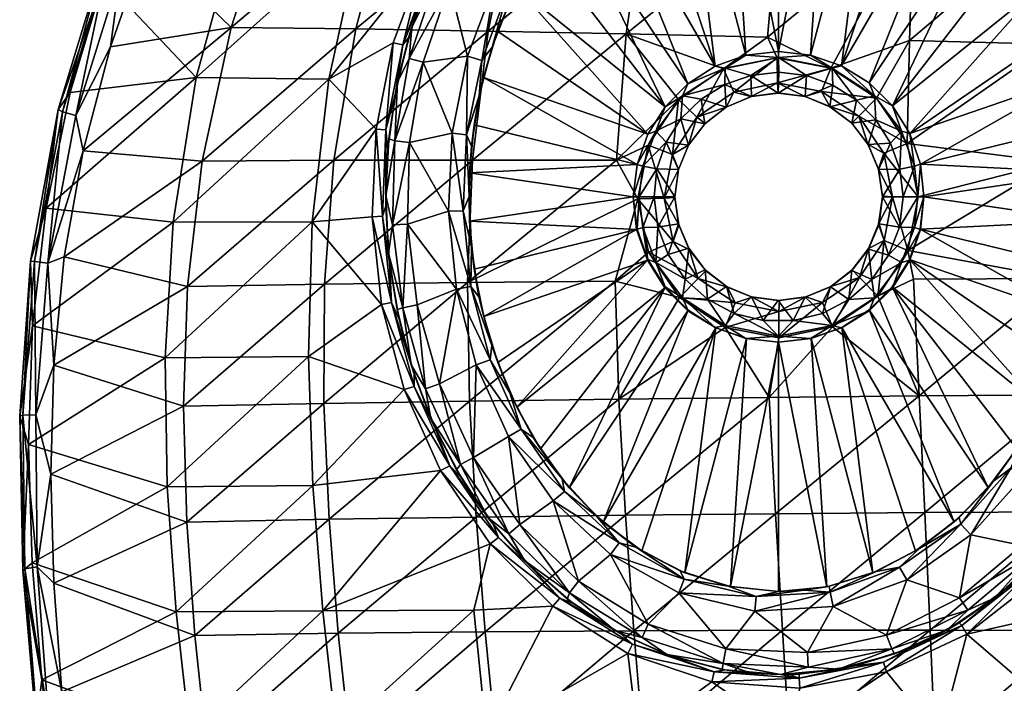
# Model space of a CAD drawing. Header units: inches. Extents: x -183 to 209, y -237 to 256.
# Tile 2 of 5: x -183 to 54, y -117 to 43. Entities that reach past the tile are written whole.
import ezdxf

# ---------------------------------------------------------------- set-up
doc = ezdxf.new("R2010")
doc.units = ezdxf.units.IN
doc.header["$MEASUREMENT"] = 0
doc.layers.add('Layer 1', color=7, linetype='Continuous')

# ---------------------------------------------------------------- blocks, each defined once
blk = doc.blocks.new('Kong 50-R')
at = {"color": 9, "true_color": 0xc0c0c0}
mesh = blk.add_polyface(dxfattribs=at)
corners = [(-12.9, 30.96, 1.46), (-7.86, 34.07, 5), (-15.25, 31.41, 5), (-6.65, 29.21), (-12.96, 27.04), (-21.83, 27.22, 5), (-27.33, 21.7, 5), (-23.13, 24.28, 1.46), (0, 33.54, 1.46), (0, 35, 5), (0.1, 29.97), (-18.67, 23.53), (0, 35, 25), (-7.86, 34.07, 25), (-15.25, 31.41, 25), (-21.83, 27.22, 25), (-27.33, 21.7, 25), (-0.27, 27.4, 29.7), (-10.81, 25.21, 29.46), (-0.35, 33.46, 33.08), (-19.69, 19.14, 29.1), (-13.23, 30.8, 32.83), (-24.12, 23.43, 32.44), (-0.07, 25, 23.2), (-6.6, 24.11, 23.04), (6.3, 24.17, 23.28), (-36.73, 39.21, 36.13), (-2.7, 38.43, 33.88), (0.06, 69.11, 40.8), (-32.1, 70.75, 43.12), (-0.14, 24.98), (-6.52, 24.12), (-12.59, 21.59), (-42.3, 78.2, 25), (-22.72, 90.48, 25), (-33, 85.21, 25), (-11.63, 93.86, 25), (0, 95, 25)]
mesh.append_faces([[corners[k] for k in face] for face in [(0, 1, 2), (3, 0, 4), (2, 5, 0), (5, 6, 7), (5, 7, 0), (8, 1, 0), (9, 1, 8), (3, 10, 8), (8, 0, 3), (7, 11, 4), (0, 7, 4), (12, 13, 9), (13, 14, 1), (1, 9, 13), (15, 2, 14), (1, 14, 2), (5, 15, 16), (15, 5, 2), (17, 18, 19), (18, 20, 21), (21, 19, 18), (22, 21, 20), (17, 23, 24), (18, 17, 24), (25, 23, 17), (26, 21, 22), (21, 26, 27), (27, 19, 21), (27, 26, 28), (29, 28, 26), (30, 3, 31), (4, 32, 31), (32, 4, 11), (31, 3, 4), (30, 10, 3), (30, 24, 23), (31, 24, 30), (15, 14, 33), (34, 35, 14), (34, 13, 36), (12, 37, 36), (13, 34, 14), (12, 36, 13)]], dxfattribs={"color": 9})
mesh = blk.add_polyface(dxfattribs=at)
corners = [(12.9, 30.96, 1.46), (7.72, 34.12, 5), (0, 33.54, 1.46), (0, 35, 5), (15.13, 31.55, 5), (23.13, 24.28, 1.46), (0.1, 29.97), (6.74, 29.19), (21.84, 27.42, 5), (27.4, 21.9, 5), (13.07, 26.91), (18.74, 23.28), (0, 35, 25), (7.72, 34.12, 25), (15.13, 31.55, 25), (21.84, 27.42, 25), (6.3, 24.17, 23.28), (-0.27, 27.4, 29.7), (10.31, 25.39, 29.79), (12.57, 30.99, 33.17), (-0.35, 33.46, 33.08), (23.57, 23.75, 33.09), (12.36, 21.72, 23.28), (31.5, 37.6, 36), (30.97, 12.85, 32.87), (-2.7, 38.43, 33.88), (32.53, 67.4, 42.6), (0.06, 69.11, 40.8), (-0.14, 24.98), (6.44, 24.16), (12.37, 21.69), (-0.07, 25, 23.2), (22.58, 90.5, 25), (11.59, 93.77, 25), (0, 95, 25), (42.23, 78.31, 25), (32.95, 85.18, 25)]
mesh.append_faces([[corners[k] for k in face] for face in [(0, 1, 2), (3, 2, 1), (4, 0, 5), (2, 6, 7), (5, 8, 4), (0, 4, 1), (8, 5, 9), (0, 10, 11), (5, 0, 11), (10, 0, 7), (0, 2, 7), (1, 12, 3), (13, 1, 4), (1, 13, 12), (4, 8, 14), (14, 13, 4), (9, 15, 8), (14, 8, 15), (16, 17, 18), (19, 17, 20), (19, 21, 18), (18, 17, 19), (18, 22, 16), (21, 23, 24), (25, 19, 20), (21, 19, 23), (23, 19, 26), (26, 25, 27), (19, 25, 26), (28, 29, 7), (30, 10, 29), (6, 28, 7), (29, 10, 7), (30, 11, 10), (29, 28, 31), (29, 31, 16), (32, 33, 13), (12, 33, 34), (15, 35, 14), (14, 36, 32), (32, 13, 14), (14, 35, 36), (12, 13, 33)]], dxfattribs={"color": 9})
mesh = blk.add_polyface(dxfattribs=at)
corners = [(-170.58, 25.09, 78.54), (-140.24, 28.74, 58.89), (-162.47, 52.3, 81.84), (-130.17, 65.63, 64.63), (-176.34, -2.73, 76.82), (-100.33, 64.49, 48.86), (-108.28, 28.32, 42.88), (-112.29, -5.99, 40.8), (-96.93, 16.26, 36.7), (-145.79, -6.06, 56.75), (-152.33, 78.63, 86.52), (-85.53, 56.8, 40.85), (-97.88, -4.78, 35.49), (-92.79, 37.04, 38.61), (-152.32, 60.64, 91.01), (-142.17, 84.51, 95.64), (-120.9, 74.62, 75.3), (-131.82, 40.79, 69.06), (-160.87, 36.08, 87.52), (-138.81, 8.6, 65.93), (-167.49, 11.04, 85.4), (-172.07, -14.46, 84.68), (-93.03, 73.53, 60.39), (-101.81, 40.42, 53.79), (-107.11, 8.79, 50.51), (-173.49, 21, 81.56), (-172.43, 20.49, 85.25), (-179.22, -15.59, 83.64), (-148.78, 90.45, 92.54), (-161.67, 55.57, 89.53), (-162.77, 56.48, 85.93), (-180.16, -15.5, 79.89), (-169.2, 19.56, 86.99), (-175.99, -15.99, 85.57), (-158.51, 54.19, 91.09), (-144.61, 87.53, 97.45), (-147.67, 89.26, 96.06), (-95.42, -4.64, 33.67)]
mesh.append_faces([[corners[k] for k in face] for face in [(0, 1, 2), (2, 1, 3), (0, 4, 1), (3, 1, 5), (6, 7, 8), (1, 4, 9), (10, 2, 3), (6, 1, 9), (7, 6, 9), (5, 6, 11), (6, 5, 1), (7, 12, 8), (13, 6, 8), (14, 15, 16), (14, 17, 18), (17, 19, 20), (19, 21, 20), (18, 17, 20), (22, 23, 17), (17, 14, 16), (24, 19, 23), (19, 17, 23), (22, 17, 16), (25, 26, 27), (28, 29, 30), (30, 25, 2), (26, 30, 29), (25, 30, 26), (30, 2, 10), (28, 30, 10), (25, 0, 2), (25, 4, 0), (31, 4, 25), (26, 29, 32), (20, 33, 32), (34, 35, 14), (32, 29, 34), (34, 29, 36), (33, 26, 32), (32, 18, 20), (34, 14, 18), (32, 34, 18), (8, 12, 37)]], dxfattribs={"color": 9})
mesh = blk.add_polyface(dxfattribs=at)
corners = [(-43.69, 76.88, 5), (-50.44, 69.94, 25), (-42.3, 78.2, 25), (-57.4, 60.66, 25), (-58.93, 58.1, 5), (-63.15, 50.54, 25), (-67.7, 39.85, 25), (-64.59, 47.32, 5), (-68.97, 36.03, 5), (-51.95, 68.07, 5), (-77.34, 66.05, 5), (-71.71, 74.78, 38.66), (-78.86, 63.29, 37.18), (-83.52, 53.73, 5), (-69.76, 77.5, 5), (-63.31, 72.25, 49.64), (-69.96, 39.89, 42.77), (-101.81, 40.42, 53.79), (-32.1, 70.75, 43.12), (-36.73, 39.21, 36.13), (-69.99, 68.46), (-58.74, 67.51), (-57.73, 83.91), (-74.89, 33.82), (-68.3, 51.36), (-79.24, 51.12), (-27.33, 21.7, 25), (-21.83, 27.22, 25), (-33, 85.21, 25), (-15.25, 31.41, 25), (-82.49, 52.51, 1.46), (-72.95, 70.38, 1.46), (-55.88, 65.43, 1.46), (-43.75, 78.9, 1.46), (-46.11, 81.54), (-65.1, 49.84, 1.46), (-71.49, 32.85, 1.46), (-75.04, 75.22, 43.1), (-83.43, 56.06, 39.02), (-73.16, 74.15, 41.27)]
mesh.append_faces([[corners[k] for k in face] for face in [(0, 1, 2), (3, 4, 5), (6, 7, 8), (4, 7, 5), (6, 5, 7), (9, 3, 1), (4, 3, 9), (0, 9, 1), (10, 11, 12), (12, 13, 10), (10, 14, 11), (15, 16, 17), (18, 16, 15), (18, 19, 16), (20, 21, 22), (23, 24, 25), (20, 24, 21), (24, 20, 25), (5, 26, 3), (1, 26, 27), (28, 2, 29), (2, 1, 27), (1, 3, 26), (13, 30, 10), (10, 30, 31), (31, 14, 10), (31, 20, 22), (25, 20, 30), (31, 30, 20), (32, 33, 34), (32, 4, 9), (0, 33, 9), (35, 8, 7), (32, 9, 33), (4, 32, 35), (35, 24, 36), (24, 35, 21), (35, 7, 4), (32, 21, 35), (21, 32, 34), (37, 38, 39), (11, 39, 12), (39, 38, 12)]], dxfattribs={"color": 9})
mesh = blk.add_polyface(dxfattribs=at)
corners = [(74.1, 21.62, 1.46), (68.87, 36.36, 5), (72.04, 24.5, 5), (77.53, 22.52), (69.43, 39.32, 1.46), (64.41, 47.82, 5), (61.96, 55.93, 1.46), (64.98, 57.76), (72.74, 40.58), (58.66, 58.66, 5), (73.93, 12.35, 5), (33.54, 0, 1.46), (34.18, 7.84, 5), (32.72, 7.36, 1.46), (35, 0, 5), (35, 0, 25), (34.18, 7.84, 25), (31.58, 15.28, 25), (66.33, 8.37, 39.45), (30.97, 12.85, 32.87), (65.23, 36.78, 42.44), (31.5, 37.6, 36), (32.53, 67.4, 42.6), (64.7, 65.69, 48.45), (33.64, -0.03, 32.56), (74.48, 62.49), (74.56, 0.02, 5), (74.42, 5.83, 25), (74.41, -5.78, 25), (73.28, 17.41, 25), (71.01, 28.79, 25), (67.61, 39.88, 25), (63.07, 50.59, 25), (57.35, 60.67, 25), (50.41, 70, 25), (27.4, 21.9, 25), (42.23, 78.31, 25), (21.84, 27.42, 25)]
mesh.append_faces([[corners[k] for k in face] for face in [(0, 1, 2), (0, 3, 4), (1, 0, 4), (4, 5, 1), (4, 6, 5), (7, 6, 8), (6, 9, 5), (4, 8, 6), (8, 4, 3), (0, 2, 10), (11, 12, 13), (11, 14, 12), (12, 15, 16), (17, 12, 16), (12, 14, 15), (18, 19, 20), (19, 21, 20), (21, 22, 23), (23, 20, 21), (18, 24, 19), (7, 8, 25), (26, 27, 28), (27, 10, 29), (10, 27, 26), (30, 29, 2), (10, 2, 29), (1, 31, 30), (30, 2, 1), (31, 5, 32), (5, 31, 1), (33, 32, 9), (5, 9, 32), (33, 34, 35), (16, 29, 30), (27, 16, 15), (31, 17, 30), (32, 33, 35), (34, 36, 37), (16, 27, 29), (16, 30, 17), (17, 32, 35), (17, 31, 32), (35, 34, 37)]], dxfattribs={"color": 9})
mesh = blk.add_polyface(dxfattribs=at)
corners = [(-94.56, 0.21, 5), (-93.83, 13.95, 5), (-94.09, 11.46, 31.65), (-94.55, -2.25, 30.87), (-92.29, 24.98, 32.77), (-91.75, 27.56, 5), (-89.15, 38.24, 34.13), (-83.52, 53.73, 5), (-84.67, 51.1, 35.67), (-88.31, 40.85, 5), (-78.86, 63.29, 37.18), (-108.28, 28.32, 42.88), (-92.79, 37.04, 38.61), (-85.53, 56.8, 40.85), (-75.04, 75.22, 43.1), (-100.33, 64.49, 48.86), (-73.67, 8.85, 39.33), (-107.11, 8.79, 50.51), (-69.96, 39.89, 42.77), (-101.81, 40.42, 53.79), (-93.03, 73.53, 60.39), (-63.31, 72.25, 49.64), (-79.52, -3.43), (-78.63, 15.33), (-88.92, 13.1), (-89.4, -6.6), (-85.56, 32.43), (-82.49, 52.51, 1.46), (-88.99, 33.3, 1.46), (-92.44, 13.45, 1.46), (-92.94, -6.77, 1.46), (-79.24, 51.12), (-94.54, 16.12, 34.88), (-96.93, 16.26, 36.7), (-95.42, -4.64, 33.67), (-90.52, 36.61, 36.78), (-83.43, 56.06, 39.02)]
mesh.append_faces([[corners[k] for k in face] for face in [(0, 1, 2), (2, 3, 0), (4, 2, 1), (5, 4, 1), (6, 4, 5), (7, 8, 9), (6, 9, 8), (5, 9, 6), (7, 10, 8), (11, 12, 13), (14, 15, 13), (16, 17, 18), (19, 18, 17), (20, 21, 19), (22, 23, 24), (22, 24, 25), (23, 26, 24), (27, 9, 28), (29, 0, 30), (29, 28, 5), (29, 1, 0), (5, 28, 9), (1, 29, 5), (7, 9, 27), (28, 26, 31), (27, 28, 31), (24, 26, 29), (28, 29, 26), (29, 30, 24), (32, 33, 34), (3, 32, 34), (32, 35, 12), (12, 33, 32), (35, 8, 36), (35, 13, 12), (14, 13, 36), (35, 36, 13), (2, 32, 3), (4, 32, 2), (6, 35, 4), (35, 32, 4), (6, 8, 35), (10, 36, 8)]], dxfattribs={"color": 9})
mesh = blk.add_polyface(dxfattribs=at)
corners = [(-32.72, 7.36, 1.46), (-35, 0, 5), (-33.54, 0, 1.46), (-34.07, 7.79, 5), (-29.59, 15.78, 1.46), (-31.5, 15.05, 5), (-30, 0), (-29.3, 6.76), (-34.07, 7.79, 25), (-31.5, 15.05, 25), (-35, 0, 25), (-67.7, 39.85, 25), (-68.97, 36.03, 5), (-71.08, 28.75, 25), (-74.41, 5.78, 25), (-73.3, 17.34, 25), (-73.93, 12.22, 5), (-74.55, 0.12, 5), (-74.42, -5.83, 25), (-72.08, 24.27, 5), (-31.4, 12.47, 31.98), (-27.56, -0.34, 28.3), (-33.93, -0.46, 31.56), (-36.73, 39.21, 36.13), (-39.02, 8.8, 32.58), (-73.67, 8.85, 39.33), (-24.12, 23.43, 32.44), (-69.96, 39.89, 42.77), (-78.63, 15.33), (-74.89, 33.82), (-85.56, 32.43), (-79.24, 51.12), (-63.15, 50.54, 25), (-27.33, 21.7, 25), (-71.49, 32.85, 1.46), (-75.12, 14.89, 1.46), (-75.99, -3.33, 1.46), (-65.1, 49.84, 1.46), (-79.52, -3.43), (-68.3, 51.36)]
mesh.append_faces([[corners[k] for k in face] for face in [(0, 1, 2), (1, 0, 3), (4, 5, 3), (2, 6, 7), (0, 4, 3), (0, 2, 7), (8, 5, 9), (1, 3, 8), (8, 3, 5), (10, 1, 8), (11, 12, 13), (14, 15, 16), (16, 17, 14), (17, 18, 14), (13, 19, 15), (19, 16, 15), (13, 12, 19), (20, 21, 22), (23, 24, 25), (24, 23, 26), (27, 23, 25), (24, 20, 22), (20, 24, 26), (28, 29, 30), (29, 31, 30), (14, 8, 15), (11, 9, 32), (9, 13, 8), (32, 9, 33), (13, 9, 11), (15, 8, 13), (10, 8, 14), (34, 35, 19), (36, 35, 28), (12, 37, 34), (35, 17, 16), (19, 12, 34), (35, 36, 17), (38, 36, 28), (28, 35, 29), (35, 16, 19), (34, 29, 35), (29, 34, 39)]], dxfattribs={"color": 9})
mesh = blk.add_polyface(dxfattribs=at)
corners = [(-29.59, 15.78, 1.46), (-23.13, 24.28, 1.46), (-27.33, 21.7, 5), (-27.08, 13.12), (-23.52, 18.77), (-31.5, 15.05, 5), (-18.67, 23.53), (-32.72, 7.36, 1.46), (-29.3, 6.76), (-27.33, 21.7, 25), (-31.5, 15.05, 25), (-21.83, 27.22, 5), (-25.56, 10.16, 28.68), (-24.12, 6.55, 21.91), (-27.56, -0.34, 28.3), (-10.81, 25.21, 29.46), (-12.61, 21.57, 22.82), (-19.69, 19.14, 29.1), (-24.12, 23.43, 32.44), (-31.4, 12.47, 31.98), (-25, 0, 21.63), (-21.68, 12.43, 22.22), (-17.7, 17.66, 22.54), (-6.6, 24.11, 23.04), (10.31, 25.39, 29.79), (19.3, 19.45, 29.72), (12.36, 21.72, 23.28), (-17.74, 17.57), (-21.68, 12.45), (-25, 0), (-24.1, 6.59), (-12.59, 21.59), (-30, 0), (-6.52, 24.12), (6.44, 24.16), (6.3, 24.17, 23.28), (17.61, 17.75, 23.21), (12.37, 21.69)]
mesh.append_faces([[corners[k] for k in face] for face in [(0, 1, 2), (3, 4, 0), (5, 0, 2), (6, 1, 4), (1, 0, 4), (7, 8, 3), (0, 7, 3), (9, 10, 2), (2, 11, 9), (2, 10, 5), (12, 13, 14), (15, 16, 17), (18, 12, 19), (12, 18, 17), (19, 12, 14), (13, 20, 14), (12, 21, 13), (17, 22, 21), (12, 17, 21), (16, 22, 17), (15, 23, 16), (24, 25, 26), (27, 4, 28), (29, 30, 8), (30, 3, 8), (30, 28, 3), (31, 6, 27), (29, 8, 32), (28, 4, 3), (27, 6, 4), (23, 33, 16), (22, 16, 31), (33, 31, 16), (27, 21, 22), (22, 31, 27), (21, 28, 13), (28, 21, 27), (20, 13, 30), (28, 30, 13), (20, 30, 29), (26, 34, 35), (26, 36, 37), (37, 34, 26)]], dxfattribs={"color": 9})
mesh = blk.add_polyface(dxfattribs=at)
corners = [(29.18, 6.69), (30, 0), (32.72, 7.36, 1.46), (29.59, 15.78, 1.46), (27.4, 21.9, 5), (23.13, 24.28, 1.46), (31.58, 15.28, 5), (23.41, 18.56), (33.54, 0, 1.46), (26.99, 12.88), (34.18, 7.84, 5), (18.74, 23.28), (27.4, 21.9, 25), (21.84, 27.42, 25), (31.58, 15.28, 25), (30.97, 12.85, 32.87), (19.3, 19.45, 29.72), (23.57, 23.75, 33.09), (10.31, 25.39, 29.79), (33.64, -0.03, 32.56), (27.46, 0.01, 29.22), (25.33, 10.53, 29.51), (21.53, 12.67, 23.07), (24.09, 6.67, 22.88), (25, 0.15, 22.65), (17.61, 17.75, 23.21), (12.36, 21.72, 23.28), (17.61, 17.74), (12.37, 21.69), (21.58, 12.57), (24.1, 6.59), (25, 0), (25, 0, 22.65)]
mesh.append_faces([[corners[k] for k in face] for face in [(0, 1, 2), (3, 4, 5), (3, 2, 6), (5, 7, 3), (0, 2, 3), (8, 2, 1), (9, 0, 3), (2, 10, 6), (9, 3, 7), (3, 6, 4), (5, 11, 7), (12, 4, 6), (4, 12, 13), (6, 10, 14), (14, 12, 6), (15, 16, 17), (18, 17, 16), (19, 20, 21), (22, 21, 23), (20, 23, 21), (21, 15, 19), (20, 24, 23), (16, 25, 26), (22, 25, 16), (21, 22, 16), (21, 16, 15), (27, 11, 28), (7, 27, 29), (0, 30, 31), (29, 30, 9), (27, 7, 11), (29, 9, 7), (30, 0, 9), (31, 1, 0), (27, 25, 22), (25, 27, 28), (23, 29, 22), (27, 22, 29), (23, 24, 30), (30, 29, 23), (24, 31, 30), (24, 32, 31), (20, 32, 24)]], dxfattribs={"color": 9})
mesh = blk.add_polyface(dxfattribs=at)
corners = [(-180.65, -59.63, 78.16), (-147.72, -38.72, 57.7), (-179.66, -31.02, 76.73), (-179.77, -88.07, 80.82), (-147.23, -69.82, 60.91), (-145.79, -6.06, 56.75), (-176.34, -2.73, 76.82), (-90.18, -46.41, 35.42), (-95.63, -25.93, 35.1), (-113.21, -38.41, 42.21), (-112.13, -69.47, 46.28), (-112.29, -5.99, 40.8), (-97.88, -4.78, 35.49), (-138.81, 8.6, 65.93), (-142.31, -21.57, 65.66), (-172.07, -14.46, 84.68), (-174.56, -40.54, 85.39), (-142.52, -78.28, 71.32), (-175.26, -66.75, 87.32), (-143.28, -50.4, 67.64), (-109.53, -49.72, 52.87), (-109.39, -21.04, 50.39), (-108.26, -77.6, 57.37), (-107.11, 8.79, 50.51), (-74.41, -49.15, 42.04), (-74.88, -20.62, 39.26), (-182.75, -52.79, 80.91), (-180.16, -15.5, 79.89), (-182.01, -52.56, 84.7), (-173.49, 21, 81.56), (-179.22, -15.59, 83.64), (-181.51, -89.52, 87.89), (-181.99, -90.03, 84.1), (-178.86, -52.49, 86.81), (-175.99, -15.99, 85.57), (-172.43, 20.49, 85.25), (-178.51, -89.08, 90.18), (-167.49, 11.04, 85.4)]
mesh.append_faces([[corners[k] for k in face] for face in [(0, 1, 2), (0, 3, 4), (5, 2, 1), (1, 0, 4), (5, 6, 2), (7, 8, 9), (1, 4, 9), (10, 9, 4), (11, 9, 8), (1, 9, 11), (9, 10, 7), (8, 12, 11), (1, 11, 5), (13, 14, 15), (15, 14, 16), (17, 18, 19), (16, 14, 19), (18, 16, 19), (19, 20, 17), (14, 21, 19), (17, 20, 22), (13, 23, 14), (19, 21, 20), (23, 21, 14), (24, 22, 20), (25, 20, 21), (26, 27, 28), (27, 29, 30), (26, 28, 31), (27, 30, 28), (32, 0, 26), (27, 2, 6), (26, 0, 2), (27, 26, 2), (30, 33, 28), (34, 30, 35), (28, 33, 36), (30, 34, 33), (33, 16, 18), (36, 33, 18), (34, 15, 16), (33, 34, 16), (37, 15, 34)]], dxfattribs={"color": 9})
mesh = blk.add_polyface(dxfattribs=at)
corners = [(-93.9, -13.52, 5), (-94.56, 0.21, 5), (-94.55, -2.25, 30.87), (-93.66, -15.92, 30.44), (-91.87, -27.15, 5), (-88.49, -40.46, 5), (-91.4, -29.46, 30.37), (-87.78, -42.72, 30.6), (-83.74, -53.35, 5), (-82.8, -55.43, 31.04), (-77.6, -65.69, 5), (-112.13, -69.47, 46.28), (-81.45, -65.87, 36.26), (-90.18, -46.41, 35.42), (-74.41, -49.15, 42.04), (-72.86, -77.06, 47.1), (-108.26, -77.6, 57.37), (-74.88, -20.62, 39.26), (-109.53, -49.72, 52.87), (-109.39, -21.04, 50.39), (-107.11, 8.79, 50.51), (-73.67, 8.85, 39.33), (-77.58, -22.23), (-79.52, -3.43), (-89.4, -6.6), (-87.01, -26.02), (-81.68, -44.99), (-90.48, -26.71, 1.46), (-92.94, -6.77, 1.46), (-85, -46.21, 1.46), (-76.57, -64.44, 1.46), (-88.92, 13.1), (-79.2, -64.72, 34.44), (-87.79, -45.62, 33.61), (-93.18, -25.47, 33.29), (-95.63, -25.93, 35.1), (-97.88, -4.78, 35.49), (-95.42, -4.64, 33.67)]
mesh.append_faces([[corners[k] for k in face] for face in [(0, 1, 2), (3, 4, 0), (0, 2, 3), (5, 4, 6), (3, 6, 4), (5, 7, 8), (7, 5, 6), (9, 10, 8), (8, 7, 9), (11, 12, 13), (14, 15, 16), (17, 14, 18), (19, 20, 21), (21, 17, 19), (22, 23, 24), (25, 26, 22), (22, 24, 25), (27, 4, 5), (1, 0, 28), (29, 8, 30), (5, 29, 27), (0, 27, 28), (5, 8, 29), (0, 4, 27), (28, 24, 31), (25, 24, 27), (28, 27, 24), (29, 26, 25), (27, 29, 25), (29, 30, 26), (32, 13, 12), (13, 32, 33), (34, 33, 7), (35, 13, 33), (35, 34, 36), (34, 35, 33), (34, 37, 36), (7, 33, 9), (33, 32, 9), (6, 34, 7), (3, 34, 6), (2, 37, 3), (37, 34, 3)]], dxfattribs={"color": 9})
mesh = blk.add_polyface(dxfattribs=at)
corners = [(-73.95, -12.01, 5), (-74.42, -5.83, 25), (-74.55, 0.12, 5), (-67.61, -39.88, 25), (-71.01, -28.79, 25), (-69.08, -35.79, 5), (-73.28, -17.41, 25), (-72.15, -24.05, 5), (-39.36, -20.3, 32.51), (-74.88, -20.62, 39.26), (-33.93, -0.46, 31.56), (-23.9, -24.19, 31.25), (-31.29, -13.31, 31.32), (-38.47, -48.68, 35.46), (-74.41, -49.15, 42.04), (-73.67, 8.85, 39.33), (-39.02, 8.8, 32.58), (-72.79, -40.44), (-77.58, -22.23), (-81.68, -44.99), (-25.39, -10.78, 28.08), (-31.58, -15.28, 25), (-31.5, -15.05, 5), (-34.07, -7.79, 5), (-34.18, -7.84, 25), (-35, 0, 25), (-35, 0, 5), (-63.07, -50.59, 25), (-27.4, -21.9, 25), (-74.41, 5.78, 25), (-32.72, -7.36, 1.46), (-29.59, -15.78, 1.46), (-29.09, -7.27), (-30, 0), (-33.54, 0, 1.46), (-69.45, -39.27, 1.46), (-74.1, -21.6, 1.46), (-75.99, -3.33, 1.46), (-79.52, -3.43)]
mesh.append_faces([[corners[k] for k in face] for face in [(0, 1, 2), (3, 4, 5), (6, 7, 4), (4, 7, 5), (0, 6, 1), (7, 6, 0), (8, 9, 10), (11, 8, 12), (8, 11, 13), (8, 14, 9), (9, 15, 16), (10, 9, 16), (10, 12, 8), (17, 18, 19), (10, 20, 12), (21, 22, 23), (24, 23, 25), (24, 21, 23), (25, 23, 26), (21, 4, 3), (27, 28, 21), (24, 4, 21), (6, 4, 24), (1, 24, 25), (24, 1, 6), (29, 1, 25), (21, 3, 27), (30, 22, 31), (30, 32, 33), (30, 31, 32), (22, 30, 23), (23, 34, 26), (30, 34, 23), (34, 30, 33), (35, 5, 36), (37, 36, 0), (7, 36, 5), (2, 37, 0), (36, 18, 35), (17, 35, 18), (18, 36, 38), (36, 7, 0), (37, 38, 36)]], dxfattribs={"color": 9})
mesh = blk.add_polyface(dxfattribs=at)
corners = [(71.55, -32.63, 1.46), (72.08, -24.38, 5), (68.94, -36.24, 5), (65.17, -49.7, 1.46), (68.44, -51.07), (75.13, -14.82, 1.46), (64.52, -47.62, 5), (58.81, -58.45, 5), (55.96, -65.32, 1.46), (73.94, -12.26, 5), (74.99, -33.45), (58.87, -67.33), (31.15, -12.92, 32.25), (67.78, -19.62, 39.7), (32.51, -19.81, 32.71), (33.64, -0.03, 32.56), (66.33, 8.37, 39.45), (33.82, -47.92, 35.9), (69.24, -47.63, 42.99), (35.21, -76.01, 41.76), (70.79, -68.55), (80.08, -51.2), (74.41, -5.78, 25), (74.56, 0.02, 5), (73.3, -17.34, 25), (71.08, -28.75, 25), (67.7, -39.85, 25), (63.15, -50.54, 25), (57.4, -60.66, 25), (35, 0, 25), (35, 0, 5), (34.07, -7.79, 25), (34.18, -7.84, 5), (74.42, 5.83, 25), (27.33, -21.7, 25), (50.44, -69.94, 25), (31.5, -15.05, 25), (21.83, -27.22, 25), (42.3, -78.2, 25), (32.72, -7.36, 1.46), (33.54, 0, 1.46)]
mesh.append_faces([[corners[k] for k in face] for face in [(0, 1, 2), (0, 3, 4), (5, 1, 0), (2, 6, 3), (2, 3, 0), (7, 8, 3), (5, 9, 1), (0, 10, 5), (10, 0, 4), (4, 3, 11), (3, 6, 7), (12, 13, 14), (12, 15, 16), (12, 16, 13), (17, 18, 19), (18, 17, 13), (14, 13, 17), (4, 20, 21), (22, 9, 23), (24, 1, 9), (9, 22, 24), (1, 25, 2), (25, 1, 24), (6, 2, 26), (25, 26, 2), (27, 7, 6), (6, 26, 27), (28, 7, 27), (29, 30, 31), (32, 31, 30), (29, 22, 33), (24, 31, 25), (28, 34, 35), (36, 34, 27), (25, 36, 26), (22, 31, 24), (37, 38, 35), (34, 28, 27), (36, 27, 26), (36, 25, 31), (31, 22, 29), (32, 30, 39), (40, 39, 30)]], dxfattribs={"color": 9})
mesh = blk.add_polyface(dxfattribs=at)
corners = [(-25, -0.15, 21.62), (-27.56, -0.34, 28.3), (-25, 0, 21.63), (-17.54, -17.81, 21.31), (-21.52, -12.67, 21.33), (-21.62, -12.36), (-24.09, -6.47), (-25, 0), (-12.29, -21.74, 21.34), (-12.51, -21.56), (-6.36, -24.18, 21.42), (6.57, -24.1, 21.69), (6.43, -24.13), (12.62, -21.57, 21.86), (12.5, -21.66), (-17.67, -17.54), (-6.54, -24.08), (-24.06, -6.72, 21.44), (-30, 0), (-29.09, -7.27), (-22.49, -19.83), (-17.12, -24.62), (-26.59, -13.88), (-23.9, -24.19, 31.25), (-19.39, -19.62, 28.01), (-10.46, -25.51, 28.07), (-25.39, -10.78, 28.08), (-33.93, -0.46, 31.56), (-31.29, -13.31, 31.32), (10.56, -25.43, 28.43), (-31.5, -15.05, 5), (-27.4, -21.9, 25), (-27.33, -21.7, 5), (-21.84, -27.42, 25), (-31.58, -15.28, 25), (-29.59, -15.78, 1.46), (-23.13, -24.28, 1.46)]
mesh.append_faces([[corners[k] for k in face] for face in [(0, 1, 2), (3, 4, 5), (6, 0, 7), (8, 9, 10), (11, 12, 13), (14, 13, 12), (15, 9, 8), (9, 16, 10), (15, 3, 5), (3, 15, 8), (4, 6, 5), (0, 2, 7), (4, 17, 6), (17, 0, 6), (7, 18, 19), (15, 20, 21), (22, 5, 6), (21, 9, 15), (5, 20, 15), (6, 19, 22), (5, 22, 20), (19, 6, 7), (23, 24, 25), (26, 27, 1), (17, 4, 26), (26, 1, 17), (17, 1, 0), (28, 24, 23), (29, 11, 13), (24, 3, 8), (25, 24, 8), (4, 3, 24), (26, 4, 24), (26, 24, 28), (30, 31, 32), (33, 32, 31), (30, 34, 31), (20, 35, 36), (32, 36, 35), (22, 19, 35), (22, 35, 20), (35, 30, 32), (36, 21, 20)]], dxfattribs={"color": 9})
mesh = blk.add_polyface(dxfattribs=at)
corners = [(17.76, -17.56, 22.04), (12.62, -21.57, 21.86), (12.5, -21.66), (21.68, -12.44, 22.23), (21.69, -12.59), (17.67, -17.75), (24.21, -6.53), (24.1, -6.58, 22.43), (25, 0), (25, 0, 22.65), (31.15, -12.92, 32.25), (32.51, -19.81, 32.71), (23.89, -23.9, 31.97), (22.42, -19.93), (16.94, -24.74), (26.5, -14.01), (29.09, -7.27), (30, 0), (27.46, 0.01, 29.22), (25.4, -10.51, 28.94), (19.47, -19.44, 28.67), (10.56, -25.43, 28.43), (33.64, -0.03, 32.56), (31.58, -15.28, 5), (27.4, -21.9, 5), (31.5, -15.05, 25), (27.33, -21.7, 25), (21.84, -27.42, 5), (34.07, -7.79, 25), (34.18, -7.84, 5), (29.59, -15.78, 1.46), (32.72, -7.36, 1.46), (33.54, 0, 1.46), (23.13, -24.28, 1.46)]
mesh.append_faces([[corners[k] for k in face] for face in [(0, 1, 2), (3, 0, 4), (5, 4, 0), (6, 7, 3), (3, 4, 6), (7, 8, 9), (8, 7, 6), (0, 2, 5), (10, 11, 12), (5, 13, 4), (5, 2, 14), (6, 4, 15), (16, 6, 15), (8, 6, 16), (8, 16, 17), (4, 13, 15), (5, 14, 13), (7, 9, 18), (19, 10, 12), (3, 19, 20), (20, 0, 3), (21, 1, 20), (10, 18, 22), (7, 18, 19), (10, 19, 18), (19, 3, 7), (1, 0, 20), (20, 19, 12), (23, 24, 25), (26, 24, 27), (28, 23, 25), (25, 24, 26), (29, 23, 28), (30, 23, 29), (24, 23, 30), (30, 29, 31), (30, 31, 15), (16, 32, 17), (33, 24, 30), (33, 13, 14), (30, 15, 13), (33, 30, 13), (31, 16, 15), (31, 32, 16)]], dxfattribs={"color": 9})
mesh = blk.add_polyface(dxfattribs=at)
corners = [(-57.35, -60.67, 25), (-63.07, -50.59, 25), (-59.09, -57.94, 5), (-67.61, -39.88, 25), (-64.74, -47.15, 5), (-43.89, -76.77, 5), (-50.41, -70, 25), (-52.14, -67.87, 5), (-42.23, -78.31, 25), (-69.08, -35.79, 5), (-70.05, -77.16, 5), (-77.6, -65.69, 5), (-76.47, -67.56, 31.69), (-82.8, -55.43, 31.04), (-68.77, -78.82, 32.44), (-38.47, -48.68, 35.46), (-36.86, -76.63, 40.89), (-72.86, -77.06, 47.1), (-74.41, -49.15, 42.04), (-39.36, -20.3, 32.51), (-65.04, -57.67), (-72.79, -40.44), (-73.49, -62.7), (-54.25, -73.2), (-62.29, -78.85), (-81.68, -44.99), (-27.4, -21.9, 25), (-21.84, -27.42, 25), (-64.99, -81.13, 1.46), (-76.57, -64.44, 1.46), (-83.74, -53.35, 5), (-51.57, -70.9, 1.46), (-61.95, -55.94, 1.46), (-69.45, -39.27, 1.46), (-38.38, -83.28, 1.46), (-81.45, -65.87, 36.26), (-67.46, -81.96, 35.58), (-79.2, -64.72, 34.44)]
mesh.append_faces([[corners[k] for k in face] for face in [(0, 1, 2), (3, 4, 1), (5, 6, 7), (0, 7, 6), (8, 6, 5), (2, 1, 4), (7, 0, 2), (4, 3, 9), (10, 11, 12), (13, 12, 11), (14, 10, 12), (15, 16, 17), (18, 15, 17), (19, 15, 18), (20, 21, 22), (23, 20, 24), (20, 22, 24), (21, 25, 22), (1, 0, 26), (6, 26, 0), (27, 6, 8), (26, 6, 27), (10, 28, 29), (11, 10, 29), (29, 30, 11), (22, 25, 29), (28, 24, 22), (29, 28, 22), (7, 31, 5), (7, 2, 32), (32, 4, 33), (31, 7, 32), (33, 4, 9), (20, 31, 32), (31, 23, 34), (23, 31, 20), (20, 32, 21), (32, 2, 4), (33, 21, 32), (35, 36, 37), (14, 37, 36), (12, 37, 14), (13, 37, 12)]], dxfattribs={"color": 9})
mesh = blk.add_polyface(dxfattribs=at)
corners = [(6.43, -24.13), (6.57, -24.1, 21.69), (-0.08, -24.98), (0.21, -24.97, 21.55), (33.82, -47.92, 35.9), (12.96, -31.28, 31.71), (23.89, -23.9, 31.97), (-0.71, -76.29, 39.05), (-2.24, -48.28, 33.38), (32.51, -19.81, 32.71), (0.04, -33.92, 31.48), (35.21, -76.01, 41.76), (3.53, -29.78), (10.6, -28.05), (12.5, -21.66), (16.94, -24.74), (19.47, -19.44, 28.67), (10.56, -25.43, 28.43), (0.06, -27.56, 28.22), (21.83, -27.22, 25), (21.84, -27.42, 5), (15.13, -31.55, 5), (7.72, -34.12, 5), (7.86, -34.07, 25), (15.25, -31.41, 25), (0, -35, 5), (0, -35, 25), (27.33, -21.7, 25), (22.72, -90.48, 25), (33, -85.21, 25), (50.44, -69.94, 25), (42.3, -78.2, 25), (11.63, -93.86, 25), (0, -95, 25), (12.9, -30.96, 1.46), (0, -33.54, 1.46), (27.4, -21.9, 5), (23.13, -24.28, 1.46)]
mesh.append_faces([[corners[k] for k in face] for face in [(0, 1, 2), (2, 1, 3), (4, 5, 6), (7, 8, 4), (6, 9, 4), (5, 4, 8), (5, 8, 10), (4, 11, 7), (0, 2, 12), (0, 13, 14), (14, 13, 15), (0, 12, 13), (16, 6, 5), (5, 10, 17), (16, 5, 17), (10, 18, 17), (18, 3, 1), (17, 18, 1), (19, 20, 21), (22, 23, 24), (25, 23, 22), (25, 26, 23), (24, 19, 21), (22, 24, 21), (19, 27, 20), (24, 28, 29), (19, 30, 27), (19, 24, 31), (28, 24, 23), (26, 32, 23), (26, 33, 32), (23, 32, 28), (24, 29, 31), (34, 35, 22), (36, 37, 20), (15, 34, 37), (20, 34, 21), (37, 34, 20), (22, 35, 25), (34, 22, 21), (12, 34, 13), (35, 34, 12), (15, 13, 34)]], dxfattribs={"color": 9})
mesh = blk.add_polyface(dxfattribs=at)
corners = [(-0.08, -24.98), (0.21, -24.97, 21.55), (-6.54, -24.08), (-6.36, -24.18, 21.42), (-12.9, -31.43, 31.32), (-2.24, -48.28, 33.38), (-38.47, -48.68, 35.46), (-0.71, -76.29, 39.05), (-36.86, -76.63, 40.89), (-23.9, -24.19, 31.25), (0.04, -33.92, 31.48), (-3.72, -29.75), (-12.51, -21.56), (-10.66, -28.04), (3.53, -29.78), (-17.12, -24.62), (0.06, -27.56, 28.22), (-10.46, -25.51, 28.07), (-12.29, -21.74, 21.34), (-7.86, -34.07, 5), (0, -35, 25), (0, -35, 5), (-21.83, -27.22, 5), (-21.84, -27.42, 25), (-15.13, -31.55, 25), (-7.72, -34.12, 25), (-15.25, -31.41, 5), (-27.33, -21.7, 5), (-11.59, -93.77, 25), (0, -95, 25), (-22.58, -90.5, 25), (-42.23, -78.31, 25), (-32.95, -85.18, 25), (-12.9, -30.96, 1.46), (0, -33.54, 1.46), (-23.13, -24.28, 1.46)]
mesh.append_faces([[corners[k] for k in face] for face in [(0, 1, 2), (2, 1, 3), (4, 5, 6), (5, 7, 8), (4, 6, 9), (6, 5, 8), (10, 5, 4), (11, 0, 2), (2, 12, 13), (0, 11, 14), (2, 13, 11), (12, 15, 13), (4, 16, 10), (16, 4, 17), (17, 3, 16), (4, 9, 17), (3, 1, 16), (17, 18, 3), (19, 20, 21), (22, 23, 24), (25, 26, 24), (22, 24, 26), (22, 27, 23), (19, 25, 20), (19, 26, 25), (20, 25, 28), (28, 29, 20), (25, 24, 30), (24, 23, 31), (24, 32, 30), (24, 31, 32), (25, 30, 28), (33, 26, 19), (33, 19, 34), (34, 19, 21), (35, 26, 33), (33, 34, 13), (27, 22, 35), (22, 26, 35), (33, 13, 15), (35, 33, 15), (11, 13, 34), (34, 14, 11)]], dxfattribs={"color": 9})
mesh = blk.add_polyface(dxfattribs=at)
corners = [(84.22, -56.39, 37.27), (73.93, -74.47, 37.93), (75.93, -75.78, 39.75), (86.44, -57.25, 39.1), (64.27, -85.12, 35.53), (60.52, -90.35, 38.62), (62.16, -92.1, 40.45), (72.76, -74.56, 35.08), (79.9, -62.99, 34.63), (55.96, -65.32, 1.46), (58.87, -67.33), (65.17, -49.7, 1.46), (83.37, -52.48, 1.46), (73.81, -70.4, 1.46), (78.66, -65.2, 5), (71.17, -76.75, 5), (61.18, -86.32, 1.46), (62.29, -87.24, 5), (70.79, -68.55), (58.61, -83.9), (108.98, -98.81, 56.93), (73.75, -98.88, 45.27), (74.52, -130.35, 55.77), (45.34, -105.29, 40.99), (108.09, -67.41, 48.9), (142.01, -67.12, 65), (109.35, -130.65, 67.17), (71.51, -104.35, 57.11), (72.21, -133.35, 67.21), (37.7, -132.91, 59.87), (70.52, -75.82, 48.92), (105.61, -104.54, 68.42), (106, -133.92, 78.31), (110.35, -60.92, 59.6), (100.82, -44.34, 52.98), (133.12, -92.9, 77.53), (68.44, -51.07), (54.48, -94.54, 35.95), (84.74, -52.98, 5), (135.18, -90.38, 79.22), (112.54, -58.52, 61.35), (113.01, -56.65, 64.5), (135.47, -88.29, 82.22)]
mesh.append_faces([[corners[k] for k in face] for face in [(0, 1, 2), (2, 3, 0), (1, 4, 5), (1, 6, 2), (1, 5, 6), (7, 1, 8), (1, 0, 8), (7, 4, 1), (9, 10, 11), (12, 13, 14), (15, 14, 13), (16, 15, 13), (15, 16, 17), (13, 18, 19), (16, 13, 19), (13, 12, 18), (20, 21, 22), (21, 23, 22), (24, 21, 20), (24, 20, 25), (21, 24, 2), (22, 26, 20), (6, 21, 2), (21, 6, 23), (3, 2, 24), (27, 28, 29), (27, 30, 31), (31, 32, 28), (33, 30, 34), (27, 31, 28), (33, 35, 31), (33, 31, 30), (32, 31, 35), (10, 18, 36), (10, 19, 18), (15, 7, 14), (37, 4, 17), (15, 17, 4), (8, 14, 7), (15, 4, 7), (14, 8, 38), (39, 33, 40), (40, 41, 42)]], dxfattribs={"color": 9})
mesh = blk.add_polyface(dxfattribs=at)
corners = [(45.34, -105.29, 40.99), (62.16, -92.1, 40.45), (60.52, -90.35, 38.62), (44.13, -103.2, 39.16), (26, -114.31, 41.2), (54.48, -94.54, 35.95), (64.27, -85.12, 35.53), (43.47, -102.52, 36.27), (31.41, -108.67, 36.44), (25.27, -111.98, 39.38), (51.76, -68.42, 5), (55.96, -65.32, 1.46), (58.81, -58.45, 5), (43.87, -78.8, 1.46), (46.29, -81.38), (43.47, -77.19, 5), (58.87, -67.33), (30.86, -92.19), (33.92, -84.62, 5), (29.15, -89.1, 1.46), (61.18, -86.32, 1.46), (45.54, -99.45, 1.46), (52.05, -96.5, 5), (27.25, -108.77, 1.46), (40.52, -104.26, 5), (62.29, -87.24, 5), (43.55, -96.53), (26.01, -105.46), (58.61, -83.9), (38.85, -130.07, 48.26), (74.52, -130.35, 55.77), (71.51, -104.35, 57.11), (37.7, -132.91, 59.87), (36.52, -104.27, 49.87), (70.52, -75.82, 48.92), (69.24, -47.63, 42.99), (35.21, -76.01, 41.76), (57.4, -60.66, 25), (50.44, -69.94, 25), (42.3, -78.2, 25), (33, -85.21, 25)]
mesh.append_faces([[corners[k] for k in face] for face in [(0, 1, 2), (0, 2, 3), (4, 0, 3), (5, 2, 6), (7, 3, 5), (3, 2, 5), (3, 7, 8), (8, 9, 3), (10, 11, 12), (13, 11, 10), (14, 11, 13), (13, 10, 15), (16, 11, 14), (14, 13, 17), (13, 15, 18), (19, 17, 13), (19, 13, 18), (20, 21, 22), (23, 24, 21), (22, 25, 20), (22, 21, 24), (21, 26, 27), (28, 26, 20), (21, 20, 26), (29, 30, 0), (4, 29, 0), (31, 32, 33), (34, 31, 33), (35, 34, 36), (36, 34, 33), (16, 14, 28), (26, 14, 17), (14, 26, 28), (5, 22, 7), (22, 5, 25), (24, 8, 7), (7, 22, 24), (12, 37, 10), (15, 10, 38), (37, 38, 10), (39, 18, 15), (15, 38, 39), (40, 18, 39)]], dxfattribs={"color": 9})
mesh = blk.add_polyface(dxfattribs=at)
corners = [(-145.1, -99.86, 65.78), (-147.23, -69.82, 60.91), (-179.77, -88.07, 80.82), (-177.46, -116.26, 84.4), (-173.99, -144.18, 88.73), (-141.81, -129.42, 71.92), (-137.61, -159.09, 79.07), (-169.71, -171.83, 93.6), (-109.75, -99.65, 52.36), (-112.13, -69.47, 46.28), (-106.47, -129.44, 60), (-102.5, -159.43, 68.87), (-132.64, -189.57, 87.07), (-134.06, -160.3, 89.23), (-166.24, -171.11, 103.08), (-169.7, -145.17, 98.32), (-172.57, -119.13, 93.96), (-140.54, -105.59, 76.31), (-137.67, -132.76, 82.34), (-174.52, -92.97, 90.23), (-142.52, -78.28, 71.32), (-175.26, -66.75, 87.32), (-103.1, -132.44, 70.87), (-106.03, -105.04, 63.47), (-108.26, -77.6, 57.37), (-181.99, -90.03, 84.1), (-178.77, -126.87, 88.87), (-178.58, -126.23, 92.66), (-182.75, -52.79, 80.91), (-181.51, -89.52, 87.89), (-173.99, -162.59, 98.49), (-180.65, -59.63, 78.16), (-173.85, -163.27, 94.72), (-175.78, -125.53, 95.14), (-171.41, -161.71, 101.17), (-182.01, -52.56, 84.7), (-178.51, -89.08, 90.18)]
mesh.append_faces([[corners[k] for k in face] for face in [(0, 1, 2), (3, 4, 5), (3, 0, 2), (3, 5, 0), (6, 5, 4), (6, 4, 7), (5, 8, 0), (0, 9, 1), (8, 9, 0), (10, 5, 6), (11, 6, 12), (13, 14, 15), (16, 17, 18), (13, 15, 18), (17, 19, 20), (19, 17, 16), (19, 21, 20), (16, 18, 15), (18, 22, 13), (18, 17, 23), (20, 24, 17), (25, 26, 3), (25, 27, 26), (25, 28, 29), (26, 27, 30), (25, 2, 31), (2, 25, 3), (25, 29, 27), (26, 4, 3), (4, 32, 7), (26, 32, 4), (32, 26, 30), (16, 15, 33), (33, 27, 29), (33, 15, 34), (29, 35, 36), (33, 36, 16), (29, 36, 33), (27, 34, 30), (34, 15, 14), (36, 19, 16), (33, 34, 27), (36, 21, 19)]], dxfattribs={"color": 9})
mesh = blk.add_polyface(dxfattribs=at)
corners = [(-70.05, -77.16, 5), (-68.77, -78.82, 32.44), (-61.13, -87.63, 5), (-59.77, -88.98, 33.23), (-50.88, -96.86, 5), (-49.47, -97.88, 34.02), (-102.5, -159.43, 68.87), (-70.37, -129.52, 51.18), (-106.47, -129.44, 60), (-66.89, -159.85, 61.35), (-33.9, -129.65, 45.99), (-137.61, -159.09, 79.07), (-109.75, -99.65, 52.36), (-141.81, -129.42, 71.92), (-69.46, -83.49, 37.39), (-73.37, -99.45, 42.44), (-81.45, -65.87, 36.26), (-112.13, -69.47, 46.28), (-54.33, -98.48, 38.59), (-36.3, -109.91, 39.68), (-97.89, -190.22, 78.75), (-106.03, -105.04, 63.47), (-103.1, -132.44, 70.87), (-137.67, -132.76, 82.34), (-129.81, -188.72, 96.87), (-134.06, -160.3, 89.23), (-99.61, -160.26, 79.32), (-72.86, -77.06, 47.1), (-70.64, -104.67, 54.01), (-32.55, -132.39, 57.48), (-64.83, -160.47, 72.04), (-67.93, -132.34, 62.41), (-140.54, -105.59, 76.31), (-108.26, -77.6, 57.37), (-36.86, -76.63, 40.89), (-34.84, -104.43, 48.35), (-54.25, -73.2), (-62.29, -78.85), (-48.19, -92.54), (-64.99, -81.13, 1.46), (-50.37, -95.32, 1.46), (-67.46, -81.96, 35.58), (-52.68, -96.58, 36.78)]
mesh.append_faces([[corners[k] for k in face] for face in [(0, 1, 2), (3, 4, 2), (2, 1, 3), (3, 5, 4), (6, 7, 8), (7, 9, 10), (6, 8, 11), (8, 12, 13), (9, 7, 6), (14, 12, 15), (7, 15, 8), (12, 14, 16), (16, 17, 12), (18, 7, 19), (9, 6, 20), (15, 12, 8), (18, 15, 7), (15, 18, 14), (21, 22, 23), (24, 25, 26), (21, 27, 28), (29, 30, 31), (25, 22, 26), (32, 33, 21), (22, 31, 26), (22, 28, 31), (26, 31, 30), (34, 28, 27), (33, 27, 21), (21, 28, 22), (28, 35, 31), (36, 37, 38), (39, 2, 40), (4, 40, 2), (39, 0, 2), (38, 37, 40), (39, 40, 37), (41, 16, 14), (18, 42, 14), (41, 14, 42), (3, 42, 5), (1, 41, 3), (41, 42, 3)]], dxfattribs={"color": 9})
mesh = blk.add_polyface(dxfattribs=at)
corners = [(-43.89, -76.77, 5), (-34.34, -84.34, 5), (-42.23, -78.31, 25), (-32.95, -85.18, 25), (-23.71, -90.05, 5), (-12.16, -93.74, 5), (-22.58, -90.5, 25), (-11.59, -93.77, 25), (-39.44, -104.41, 5), (-50.88, -96.86, 5), (-49.47, -97.88, 34.02), (-38.1, -105.12, 34.74), (-26.95, -110.15, 5), (-25.79, -110.54, 35.35), (-13.61, -113.74, 5), (-36.86, -76.63, 40.89), (-34.84, -104.43, 48.35), (-70.64, -104.67, 54.01), (-0.71, -76.29, 39.05), (-40.49, -86.12), (-31.4, -102.87), (-24.04, -95.34), (-12.72, -108.82), (-5.71, -99.74), (-48.19, -92.54), (-54.25, -73.2), (-50.37, -95.32, 1.46), (-32.89, -106.08, 1.46), (-13.34, -112.3, 1.46), (-22.73, -92.06, 1.46), (-5.4, -96.22, 1.46), (-51.57, -70.9, 1.46), (-38.38, -83.28, 1.46), (-35.14, -107.69, 37.86), (-52.68, -96.58, 36.78), (-54.33, -98.48, 38.59), (-15.54, -114.33, 38.69), (-36.3, -109.91, 39.68)]
mesh.append_faces([[corners[k] for k in face] for face in [(0, 1, 2), (3, 1, 4), (1, 3, 2), (5, 6, 4), (3, 4, 6), (7, 6, 5), (8, 9, 10), (8, 11, 12), (11, 8, 10), (13, 14, 12), (12, 11, 13), (15, 16, 17), (18, 16, 15), (19, 20, 21), (22, 23, 21), (24, 19, 25), (21, 20, 22), (19, 24, 20), (26, 9, 8), (27, 26, 8), (27, 28, 20), (27, 12, 28), (28, 12, 14), (20, 28, 22), (27, 20, 24), (26, 27, 24), (12, 27, 8), (29, 21, 30), (31, 32, 0), (1, 29, 4), (32, 29, 1), (29, 32, 19), (21, 29, 19), (4, 29, 5), (19, 32, 25), (32, 1, 0), (33, 11, 34), (33, 34, 35), (13, 33, 36), (35, 37, 33), (13, 11, 33), (10, 34, 11), (36, 33, 37)]], dxfattribs={"color": 9})
mesh = blk.add_polyface(dxfattribs=at)
corners = [(31.41, -108.67, 36.44), (18.47, -112.89, 36.46), (25.27, -111.98, 39.38), (44.13, -103.2, 39.16), (26, -114.31, 41.2), (30.86, -92.19), (29.15, -89.1, 1.46), (13.18, -98.62), (12.15, -93.73, 5), (12.46, -95.16, 1.46), (23.49, -90.14, 5), (33.92, -84.62, 5), (40.52, -104.26, 5), (27.25, -108.77, 1.46), (27.92, -110.03, 5), (14.45, -113.72, 5), (7.15, -113.24, 1.46), (-12.72, -108.82), (6.93, -109.71), (-13.34, -112.3, 1.46), (26.01, -105.46), (45.54, -99.45, 1.46), (-12.16, -93.74, 5), (0, -95, 5), (-11.59, -93.77, 25), (0, -95, 25), (-34.84, -104.43, 48.35), (-0.71, -76.29, 39.05), (0.97, -104.3, 46.91), (35.21, -76.01, 41.76), (36.52, -104.27, 49.87), (43.55, -96.53), (-5.71, -99.74), (33, -85.21, 25), (22.72, -90.48, 25), (11.63, -93.86, 25), (6.13, -94.68, 5), (-22.73, -92.06, 1.46), (-5.4, -96.22, 1.46), (-24.04, -95.34)]
mesh.append_faces([[corners[k] for k in face] for face in [(0, 1, 2), (3, 2, 4), (5, 6, 7), (8, 9, 10), (10, 9, 6), (6, 11, 10), (6, 9, 7), (12, 13, 14), (15, 14, 13), (16, 15, 13), (17, 16, 18), (19, 16, 17), (20, 18, 13), (16, 13, 18), (13, 21, 20), (22, 23, 24), (23, 25, 24), (26, 27, 28), (29, 28, 27), (30, 28, 29), (7, 20, 5), (5, 20, 31), (7, 18, 20), (32, 17, 18), (32, 18, 7), (1, 14, 15), (12, 14, 0), (1, 0, 14), (11, 33, 10), (8, 10, 34), (33, 34, 10), (35, 36, 8), (8, 34, 35), (25, 36, 35), (25, 23, 36), (37, 38, 22), (32, 7, 9), (38, 39, 32), (9, 38, 32), (36, 9, 8), (9, 36, 38), (38, 23, 22), (36, 23, 38)]], dxfattribs={"color": 9})
mesh = blk.add_polyface(dxfattribs=at)
corners = [(4.99, -115.81, 39.21), (5.1, -118.27, 41.03), (25.27, -111.98, 39.38), (18.47, -112.89, 36.46), (26, -114.31, 41.2), (4.99, -114.87, 36.3), (0.43, -115, 5), (7.15, -113.24, 1.46), (-13.34, -112.3, 1.46), (14.45, -113.72, 5), (-6.36, -114.71, 5), (-13.61, -113.74, 5), (-25.79, -110.54, 35.35), (-12.94, -113.84, 35.84), (0.43, -115, 36.2), (2.62, -129.83, 44.94), (-16.09, -116.76, 40.51), (-33.9, -129.65, 45.99), (4.63, -160.93, 56.72), (38.85, -130.07, 48.26), (-66.89, -159.85, 61.35), (-31.1, -160.35, 57.1), (-36.3, -109.91, 39.68), (-70.37, -129.52, 51.18), (40.06, -161.59, 60.47), (2.72, -132.59, 56.56), (36.52, -104.27, 49.87), (37.7, -132.91, 59.87), (-32.55, -132.39, 57.48), (-30.04, -160.86, 67.97), (0.97, -104.3, 46.91), (-34.84, -104.43, 48.35), (-67.93, -132.34, 62.41), (-64.83, -160.47, 72.04), (4.51, -161.42, 67.67), (2.71, -114.97, 36.25), (-15.54, -114.33, 38.69)]
mesh.append_faces([[corners[k] for k in face] for face in [(0, 1, 2), (3, 0, 2), (4, 2, 1), (5, 0, 3), (6, 7, 8), (7, 6, 9), (6, 8, 10), (8, 11, 10), (12, 13, 11), (10, 13, 14), (13, 10, 11), (6, 10, 14), (1, 15, 4), (15, 16, 17), (18, 19, 15), (17, 20, 21), (22, 23, 17), (21, 15, 17), (22, 17, 16), (21, 18, 15), (24, 19, 18), (1, 16, 15), (19, 4, 15), (25, 26, 27), (28, 25, 29), (25, 28, 30), (31, 28, 32), (33, 28, 29), (34, 25, 27), (31, 30, 28), (30, 26, 25), (3, 9, 5), (5, 9, 6), (6, 14, 35), (5, 6, 35), (36, 22, 16), (36, 14, 13), (14, 36, 0), (35, 14, 0), (35, 0, 5), (0, 16, 1), (36, 16, 0), (12, 36, 13)]], dxfattribs={"color": 9})

msp = doc.modelspace()

# ---------------------------------------------------------------- block references
at = {"layer": 'Layer 1'}
msp.add_blockref('Kong 50-R', (0, 0), dxfattribs=at)

doc.saveas('drawing.dxf')
